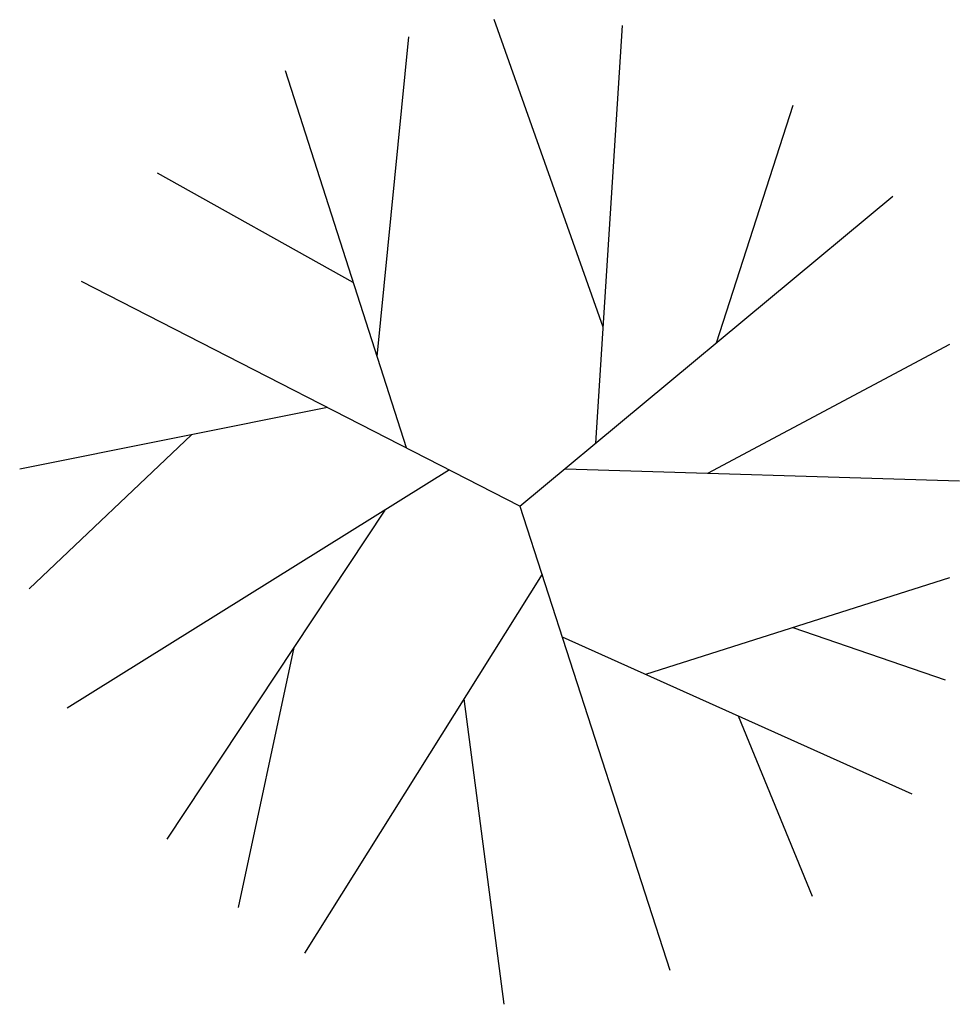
# Model space of a CAD drawing. Header units: millimetres. Extents: x 210.02 to 210.99, y 154.05 to 155.07.
import ezdxf

# ---------------------------------------------------------------- set-up
doc = ezdxf.new("R2010")
doc.units = ezdxf.units.MM

# ---------------------------------------------------------------- blocks, each defined once
blk = doc.blocks.new('ARBOL01')
for p, q in [((0.0925, 0.1795), (-0.0201, 0.4978)), ((0.0849, 0.0596), (0.1124, 0.4919)), ((-0.1413, 0.1492), (-0.1084, 0.4801)), ((-0.111, 0.0547), (-0.236, 0.4448)), ((0.2096, 0.1633), (0.2891, 0.4094)), ((-0.1659, 0.2258), (-0.3685, 0.3388)), ((0.0065, -0.0056), (0.3922, 0.3152)), ((0.0065, -0.0056), (-0.4471, 0.2269)), ((0.2008, 0.0286), (0.451, 0.1621)), ((-0.1924, 0.0963), (-0.5109, 0.0325)), ((-0.3331, 0.0681), (-0.501, -0.0912)), ((-0.0665, 0.0318), (-0.4618, -0.2148)), ((0.0531, 0.0331), (0.4609, 0.0207)), ((-0.1334, -0.0099), (-0.3587, -0.3503)), ((0.0065, -0.0056), (0.1615, -0.4857)), ((0.0293, -0.0761), (-0.2164, -0.4681)), ((0.1365, -0.1796), (0.451, -0.0794)), ((0.2887, -0.1311), (0.4461, -0.1854)), ((0.0502, -0.1409), (0.4118, -0.3032)), ((-0.2274, -0.1519), (-0.2851, -0.4209)), ((-0.0515, -0.2049), (-0.0103, -0.5211)), ((0.232, -0.2225), (0.3087, -0.4092))]:
    blk.add_line(p, q)

msp = doc.modelspace()

# ---------------------------------------------------------------- block references
msp.add_blockref('ARBOL01', (210.5324, 154.5707))

doc.saveas('drawing.dxf')
